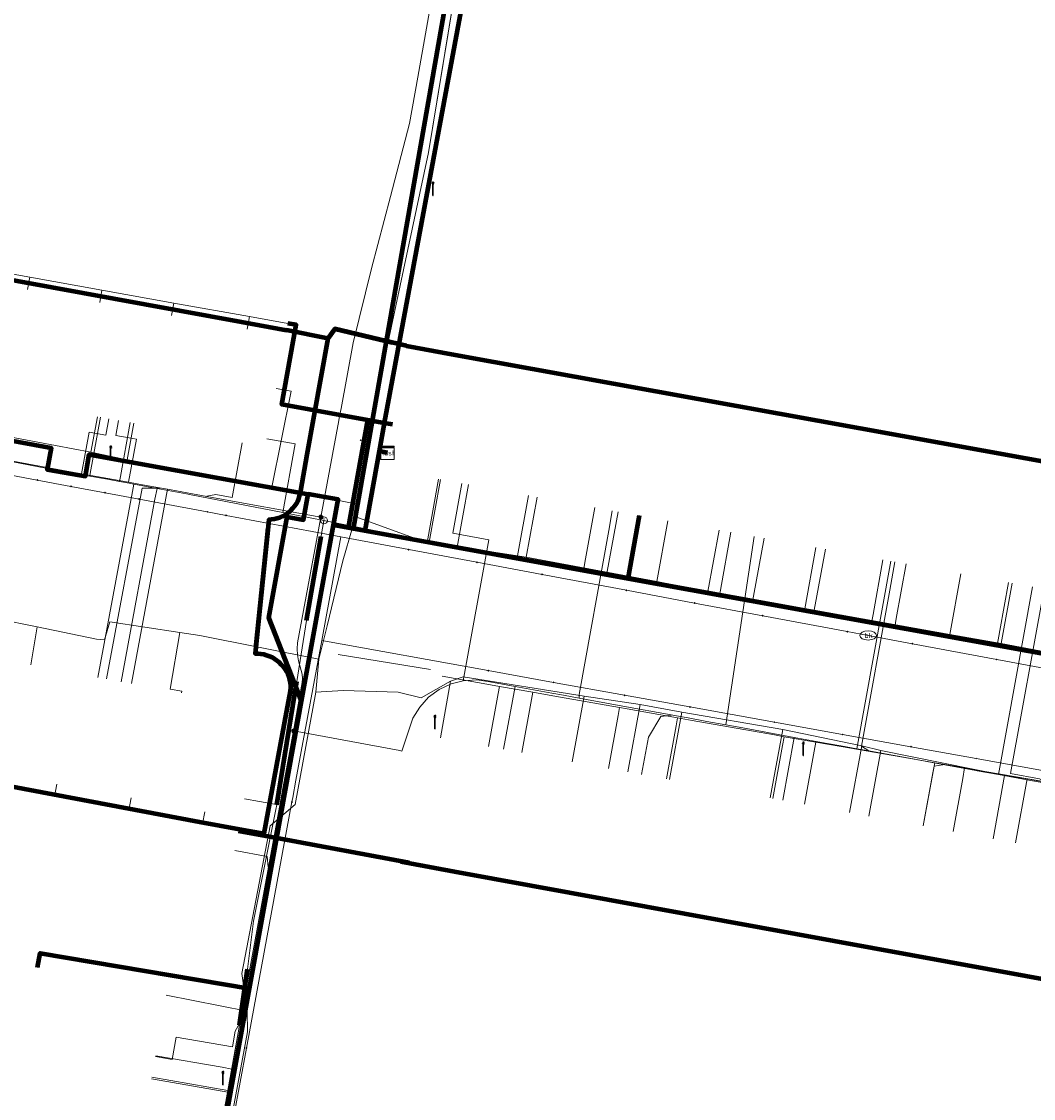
# Model space of a CAD drawing. Extents: x 152558 to 154479, y 462974 to 463683.
# Tile 196 of 256: x 153664 to 153724, y 463140 to 463203. Entities that reach past the tile are written whole.
import ezdxf
from ezdxf.enums import TextEntityAlignment as Align
from ezdxf.lldxf.tags import DXFTag

# ---------------------------------------------------------------- set-up
doc = ezdxf.new("R2010")
doc.units = 0
doc.header["$LTSCALE"] = 0.2
doc.layers.get('0').update_dxf_attribs({"linetype": 'CONTINUOUS'})
for name, color, linetype, lineweight in [('B-RO-KL-DATA_COAXIAAL_17_ZIGGO BV-G', 90, 'KL-DATA-N', 18), ('B-RO-KL-DATA_COAXIAAL_7_ZIGGO BV-G', 90, 'KL-DATA-N', 18), ('B-RO-KL-DATA_HULPSTUK_KPN BV-S', 90, 'CONTINUOUS', 25), ('B-RO-KL-DATA_HULPSTUK_REGGEFIBER OPERATOR BV-S', 90, 'CONTINUOUS', 25), ('B-RO-KL-DATA_HULPSTUK_ZIGGO BV-S', 90, 'CONTINUOUS', 25), ('B-RO-KL-DATA_KABELBED_KPN BV-G', 90, 'CONTINUOUS', 100), ('B-RO-KL-DATA_KABELBED_ZIGGO BV-G', 90, 'CONTINUOUS', 100), ('B-RO-KL-DATA_MANTELBUIS_PVC_KPN BV-G', 90, 'CONTINUOUS', 100), ('B-RO-KL-DATA_REGGEFIBER OPERATOR BV-G', 90, 'KL-DATA-N', 18), ('B-RO-KL-ET_LS_400 V_STEDIN NETBEHEER BV-G', 190, 'KL-LS-N', 18), ('B-RO-KL-ET_LS_GEMEENTE AMERSFOORT-S', 190, 'CONTINUOUS', 25), ('B-RO-KL-ET_LS_HULPSTUK_STEDIN NETBEHEER BV-S', 190, 'CONTINUOUS', 25), ('B-RO-KL-GAS_LD_32_0.1 BAR_STEDIN NETBEHEER BV-G', 50, 'KL-GAS-LD-N', 18), ('B-RO-KL-GAS_LD_ASBESTCEMENT_124_0.1 BAR_STEDIN NETBEHEER BV-G', 50, 'KL-GAS-LD-N', 18), ('B-RO-KL-GAS_LD_HULPSTUK_STEDIN NETBEHEER BV-S', 50, 'CONTINUOUS', 25), ('B-RO-KL-GAS_LD_KOPER_22_0.1 BAR_STEDIN NETBEHEER BV-G', 50, 'KL-GAS-LD-N', 18), ('B-RO-KL-GAS_LD_MANTELBUIS_ASBESTCEMENT_124_STEDIN NETBEHEER BV-G', 50, 'CONTINUOUS', 100), ('B-RO-KL-GAS_LD_PE_32_0.1 BAR_STEDIN NETBEHEER BV-G', 50, 'KL-GAS-LD-N', 18), ('B-RO-KL-GAS_LD_PVC_63_0.1 BAR_STEDIN NETBEHEER BV-G', 50, 'KL-GAS-LD-N', 18), ('B-RO-KL-WATER_100_VITENS-G', 170, 'KL-WATER-N', 18), ('B-RO-KL-WATER_HULPSTUK_VITENS-S', 170, 'CONTINUOUS', 25), ('B-RO-KL-WATER_VITENS-S', 170, 'CONTINUOUS', 25)]:
    doc.layers.add(name, color=color, linetype=linetype, lineweight=lineweight)
doc.styles.add('NLCS-ISO', font='NLCS-ISO.ttf')
tags = doc.linetypes.add('KL-DATA-N', pattern='A,4,-1,[101,NLCS.SHX,S=0.5,R=0,X=0,Y=0],-1,4,-1,["D",Standard,S=1,R=0,X=-0.25,Y=-0.5],-1.5', length=12.5).pattern_tags.tags
tags[18] = DXFTag(74, 10)
tags = doc.linetypes.add('KL-GAS-LD-N', pattern='A,4,-1,[69,NLCS.SHX,S=0.5,R=0,X=0,Y=0],-1,4,-1,["L",Standard,S=1,R=0,X=0.25,Y=-0.5],-2', length=13).pattern_tags.tags
tags[18] = DXFTag(74, 10)
tags = doc.linetypes.add('KL-LS-N', pattern='A,4,-1,[103,NLCS.SHX,S=0.75,R=0,X=0,Y=0],-1,4,-1,["L",Standard,S=1,R=0,X=0,Y=-0.5],-2', length=13).pattern_tags.tags
tags[18] = DXFTag(74, 10)
doc.linetypes.add('KL-WATER-N', pattern='A,7,-0.5,[168,NLCS.SHX,S=0.75,R=0,X=0.75,Y=0],-2', length=9.5)

# ---------------------------------------------------------------- blocks, each defined once
blk = doc.blocks.new('SKL-WTB_HULP_T STUK-SO')
at = {"color": 0, "linetype": 'ByBlock', "lineweight": 18}
blk.add_circle((0, 0), 1, dxfattribs=at)
at = {"color": 0, "linetype": 'ByBlock', "lineweight": -2, "style": 'NLCS-ISO'}
blk.add_text('T', height=1, dxfattribs=at).set_placement((0, 0), align=Align.MIDDLE_CENTER)
at = {"color": 0, "linetype": 'ByBlock', "lineweight": 18, "style": 'NLCS-ISO', "flags": 1}
for tag, p in [('TYPE', (1.5, 0)), ('OMSCHRIJVING', (1.5, -3)), ('LABEL', (1.5, -1.5))]:
    blk.add_attdef(tag, p, '', height=1, dxfattribs=at)
blk = doc.blocks.new('SKL-WTB_HULP_MOF-SO')
at = {"linetype": 'ByBlock', "lineweight": 18}
h = blk.add_hatch(color=0, dxfattribs=at)
h.dxf.hatch_style = 1
h.paths.add_polyline_path([(-0.5625, 0, 1), (0.5625, 0, 1)])
at = {"color": 0, "linetype": 'ByBlock', "lineweight": 18}
blk.add_circle((0, 0), 0.5625, dxfattribs=at)
at = {"color": 0, "linetype": 'ByBlock', "lineweight": 18, "style": 'NLCS-ISO', "flags": 1}
for tag, p in [('TYPE', (1.5, 0)), ('OMSCHRIJVING', (1.5, -3)), ('LABEL', (1.5, -1.5))]:
    blk.add_attdef(tag, p, '', height=1, dxfattribs=at)
blk = doc.blocks.new('SKL-WTB_HULP_KAST-SO')
at = {"color": 0, "linetype": 'ByBlock', "lineweight": 18}
for points in [[(-2, 2), (2, 2), (2, 1.68), (-2, 1.68)], [(-2, 1.52), (2, 1.52), (2, -2), (-2, -2)]]:
    blk.add_lwpolyline(points, close=True, dxfattribs=at)
at = {"color": 0, "linetype": 'ByBlock', "lineweight": 18, "style": 'NLCS-ISO'}
blk.add_text('kast', height=1.5, dxfattribs=at).set_placement((0, 0), align=Align.MIDDLE_CENTER)
at = {"color": 0, "linetype": 'ByBlock', "lineweight": 18, "style": 'NLCS-ISO', "flags": 1}
for tag, p in [('TYPE', (2.5, 0)), ('OMSCHRIJVING', (2.5, -3)), ('LABEL', (2.5, -1.5))]:
    blk.add_attdef(tag, p, '', height=1, dxfattribs=at)
blk = doc.blocks.new('SKL-WTB_HULP_OVERIG-SO')
at = {"color": 0, "linetype": 'ByBlock', "lineweight": 18}
for points in [[(-0.14, 0.14), (0.14, -0.14)], [(0.14, 0.14), (-0.14, -0.14)]]:
    blk.add_lwpolyline(points, dxfattribs=at)
at = {"color": 0, "linetype": 'ByBlock', "lineweight": 18, "style": 'NLCS-ISO', "flags": 1}
for tag, p in [('TYPE', (1.5, 0)), ('OMSCHRIJVING', (1.5, -3)), ('LABEL', (1.5, -1.5))]:
    blk.add_attdef(tag, p, '', height=1, dxfattribs=at)
blk = doc.blocks.new('SKL-WATER_BRANDKRAAN_BRANDPUT-SO')
at = {"color": 0, "linetype": 'ByBlock', "lineweight": 18}
blk.add_ellipse((0, 0), major_axis=(2.5, 0), ratio=0.54, dxfattribs=at)
at = {"color": 0, "linetype": 'ByBlock', "lineweight": 18, "style": 'NLCS-ISO'}
blk.add_text('bk', height=1.5, dxfattribs=at).set_placement((0.16, 0), align=Align.MIDDLE_CENTER)
blk = doc.blocks.new('SKL-ET_LS_MAST-SO')
for p, q in [((-0.05, 2.07), (0.05, 2.07)), ((-0.05, -2), (0.05, -2))]:
    blk.add_line(p, q)
for points in [[(-0.18, 1.76), (-0.22, 1.76), (-0.22, 1.84), (-0.18, 1.84), (-0.18, 1.79)], [(-0.18, 1.49), (-0.22, 1.49), (-0.22, 1.57), (-0.18, 1.57), (-0.18, 1.52)], [(-0.18, 1.79), (-0.05, 1.79)], [(-0.18, 1.76), (-0.05, 1.76)], [(-0.18, 1.52), (-0.05, 1.52)], [(-0.18, 1.49), (-0.05, 1.49)], [(-0.05, -2), (-0.05, 2.07)], [(0.05, -2), (0.05, 2.07)], [(0.18, 1.92), (0.05, 1.92)], [(0.18, 1.89), (0.05, 1.89)], [(0.18, 1.66), (0.05, 1.66)], [(0.18, 1.63), (0.05, 1.63)], [(0.18, 1.39), (0.05, 1.39)], [(0.18, 1.36), (0.05, 1.36)], [(0.18, 1.89), (0.22, 1.89), (0.22, 1.97), (0.18, 1.97), (0.18, 1.92)], [(0.18, 1.63), (0.22, 1.63), (0.22, 1.71), (0.18, 1.71), (0.18, 1.66)], [(0.18, 1.36), (0.22, 1.36), (0.22, 1.44), (0.18, 1.44), (0.18, 1.39)]]:
    blk.add_lwpolyline(points)

msp = doc.modelspace()

# ---------------------------------------------------------------- linework, layer by layer
at = {"layer": 'B-RO-KL-DATA_COAXIAAL_17_ZIGGO BV-G', "flags": 128}
for points in [[(153692.318, 463217.369), (153691.727, 463217.476), (153690.75, 463211.32), (153690.215, 463207.946), (153690.066, 463205.464), (153689.459, 463202.24), (153689.218, 463200.962), (153686.573, 463186.924), (153685.259, 463179.619), (153685.254, 463179.59), (153684.954, 463177.922), (153684.901, 463177.627), (153684.103, 463173.195), (153692.653, 463171.646), (153696.526, 463170.944), (153699.735, 463170.363), (153700.75, 463170.179), (153702.799, 463169.808), (153704.623, 463169.477), (153709.64, 463168.568), (153713.687, 463167.835), (153717.736, 463167.101), (153721.608, 463166.4), (153726.624, 463165.492), (153730.498, 463164.79), (153745.356, 463162.098), (153746.753, 463161.845), (153747.559, 463161.699), (153751.259, 463161.029), (153755.916, 463163.735), (153766.515, 463161.823), (153766.967, 463161.741), (153766.896, 463161.348)], [(153692.318, 463217.369), (153691.727, 463217.476), (153690.75, 463211.32), (153690.215, 463207.946), (153690.066, 463205.464), (153689.459, 463202.24), (153689.218, 463200.962), (153686.573, 463186.924), (153685.259, 463179.619), (153685.254, 463179.59), (153684.954, 463177.922), (153685.445, 463177.829)], [(153685.445, 463177.829), (153684.954, 463177.922), (153684.901, 463177.627), (153684.103, 463173.195), (153683.114, 463173.374), (153682.239, 463173.532), (153680.347, 463163.09), (153678.878, 463154.983), (153677.257, 463146.038), (153677.085, 463145.091), (153676.636, 463142.615), (153675.902, 463138.567), (153675.024, 463133.726), (153674.322, 463129.853), (153673.588, 463125.805), (153672.678, 463120.788), (153671.975, 463116.916), (153671.155, 463112.396), (153670.878, 463110.877), (153674.717, 463110.186), (153675.208, 463110.098)]]:
    msp.add_lwpolyline(points, dxfattribs=at)
at = {"layer": 'B-RO-KL-DATA_COAXIAAL_7_ZIGGO BV-G', "flags": 128}
for points in [[(153766.896, 463161.348), (153766.967, 463161.741), (153766.515, 463161.823), (153755.916, 463163.735), (153751.259, 463161.029), (153747.559, 463161.699), (153746.753, 463161.845), (153745.356, 463162.098), (153730.498, 463164.79), (153726.624, 463165.492), (153721.608, 463166.4), (153717.736, 463167.101), (153713.687, 463167.835), (153709.64, 463168.568), (153704.623, 463169.477), (153702.799, 463169.808), (153700.75, 463170.179), (153699.735, 463170.363), (153696.526, 463170.944), (153692.653, 463171.646), (153684.103, 463173.195), (153684.901, 463177.627), (153684.954, 463177.922), (153685.254, 463179.59), (153685.259, 463179.619), (153686.573, 463186.924), (153689.218, 463200.962), (153689.459, 463202.24), (153690.066, 463205.464), (153690.215, 463207.946), (153690.75, 463211.32), (153691.727, 463217.476), (153692.485, 463222.255), (153692.831, 463224.434), (153695.11, 463235.294), (153700.908, 463234.282), (153705.924, 463233.407), (153710.951, 463232.53), (153713.591, 463232.069), (153714.091, 463231.982), (153720.424, 463230.877), (153725.635, 463229.968), (153731.122, 463229.01), (153732.516, 463228.767), (153739.149, 463227.61), (153746.116, 463226.367), (153747.605, 463226.099), (153750.514, 463225.576), (153754.014, 463224.947), (153755.903, 463224.578), (153765.5, 463222.701), (153765.672, 463222.667), (153765.809, 463222.604), (153766.494, 463222.252), (153767.099, 463221.775), (153767.513, 463221.297), (153767.536, 463221.311), (153767.986, 463220.525), (153768.235, 463219.796), (153768.341, 463219.033), (153767.862, 463216.136), (153775.922, 463214.646), (153774.445, 463206.546), (153773.115, 463199.252), (153772.362, 463195.12), (153771.945, 463192.834), (153771.157, 463188.513), (153771.523, 463187.323), (153774.11, 463178.899)], [(153639.109, 463203.263), (153638.119, 463203.406), (153636.687, 463193.478), (153636.47, 463191.973), (153636.565, 463182.057), (153650.024, 463180.224), (153654.734, 463179.37), (153657.192, 463178.312), (153658.891, 463179.329), (153665.487, 463178.134), (153665.255, 463176.851), (153667.516, 463176.442), (153667.748, 463177.725), (153674.348, 463176.531), (153675.161, 463176.384), (153676.868, 463176.075), (153680.743, 463175.374), (153682.515, 463175.053), (153682.239, 463173.532), (153683.114, 463173.374), (153684.103, 463173.195), (153684.901, 463177.627), (153684.954, 463177.922), (153685.445, 463177.829)], [(153685.445, 463177.829), (153684.954, 463177.922), (153685.254, 463179.59), (153684.968, 463179.642), (153684.265, 463179.771), (153679.171, 463180.706), (153680.024, 463185.419), (153679.527, 463185.509), (153677.251, 463185.917), (153672.766, 463186.721), (153668.497, 463187.486), (153664.211, 463188.255), (153659.835, 463189.04), (153659.703, 463188.302)], [(153685.445, 463177.829), (153684.954, 463177.922), (153685.254, 463179.59), (153684.968, 463179.642), (153684.265, 463179.771), (153679.171, 463180.706), (153680.024, 463185.419), (153679.527, 463185.509), (153677.251, 463185.917), (153672.766, 463186.721), (153668.497, 463187.486), (153664.211, 463188.255), (153664.079, 463187.517)], [(153685.445, 463177.829), (153684.954, 463177.922), (153685.254, 463179.59), (153684.968, 463179.642), (153684.265, 463179.771), (153679.171, 463180.706), (153680.024, 463185.419), (153679.527, 463185.509), (153677.251, 463185.917), (153672.766, 463186.721), (153668.497, 463187.486), (153668.365, 463186.748)], [(153685.445, 463177.829), (153684.954, 463177.922), (153685.254, 463179.59), (153684.968, 463179.642), (153684.265, 463179.771), (153679.171, 463180.706), (153680.024, 463185.419), (153679.527, 463185.509), (153677.251, 463185.917), (153672.766, 463186.721), (153672.634, 463185.983)], [(153685.445, 463177.829), (153684.954, 463177.922), (153685.254, 463179.59), (153684.968, 463179.642), (153684.265, 463179.771), (153679.171, 463180.706), (153680.024, 463185.419), (153679.527, 463185.509), (153677.251, 463185.917), (153677.119, 463185.179)], [(153685.445, 463177.829), (153684.954, 463177.922), (153685.254, 463179.59), (153685.259, 463179.619), (153685.75, 463179.526)], [(153685.445, 463177.829), (153684.954, 463177.922), (153685.254, 463179.59), (153685.259, 463179.619), (153685.75, 463179.526)], [(153685.445, 463177.829), (153684.954, 463177.922), (153685.254, 463179.59), (153685.259, 463179.619), (153685.75, 463179.526)], [(153685.445, 463177.829), (153684.954, 463177.922), (153685.254, 463179.59), (153685.259, 463179.619), (153685.75, 463179.526)], [(153685.445, 463177.829), (153684.954, 463177.922), (153685.254, 463179.59), (153685.259, 463179.619), (153685.75, 463179.526)], [(153685.445, 463177.829), (153684.954, 463177.922), (153685.254, 463179.59), (153685.259, 463179.619), (153685.75, 463179.526)], [(153685.445, 463177.829), (153684.954, 463177.922), (153685.254, 463179.59), (153685.259, 463179.619), (153685.75, 463179.526)], [(153685.445, 463177.829), (153684.954, 463177.922), (153685.254, 463179.59), (153685.259, 463179.619), (153685.75, 463179.526)], [(153685.445, 463177.829), (153684.954, 463177.922), (153684.901, 463177.627), (153684.103, 463173.195), (153683.114, 463173.374), (153682.239, 463173.532), (153680.347, 463163.09), (153678.878, 463154.983), (153676.605, 463155.407), (153674.466, 463155.805), (153670.092, 463156.62), (153665.682, 463157.442), (153661.346, 463158.25), (153657.006, 463159.058), (153657.143, 463159.794)], [(153685.445, 463177.829), (153684.954, 463177.922), (153684.901, 463177.627), (153684.103, 463173.195), (153683.114, 463173.374), (153682.239, 463173.532), (153680.347, 463163.09), (153678.878, 463154.983), (153676.605, 463155.407), (153674.466, 463155.805), (153670.092, 463156.62), (153665.682, 463157.442), (153661.346, 463158.25), (153661.483, 463158.983)], [(153664.684, 463147.283), (153664.834, 463148.139), (153669.043, 463147.427), (153673.096, 463146.742), (153677.257, 463146.038), (153678.878, 463154.983), (153680.347, 463163.09), (153682.239, 463173.532), (153683.114, 463173.374), (153684.103, 463173.195), (153684.901, 463177.627), (153684.954, 463177.922), (153685.445, 463177.829)], [(153664.684, 463147.283), (153664.834, 463148.139), (153669.043, 463147.427), (153673.096, 463146.742), (153677.257, 463146.038), (153678.878, 463154.983), (153680.347, 463163.09), (153682.239, 463173.532), (153683.114, 463173.374), (153684.103, 463173.195), (153684.901, 463177.627), (153684.954, 463177.922), (153685.445, 463177.829)], [(153664.684, 463147.283), (153664.834, 463148.139), (153669.043, 463147.427), (153673.096, 463146.742), (153677.257, 463146.038), (153678.878, 463154.983), (153680.347, 463163.09), (153682.239, 463173.532), (153683.114, 463173.374), (153684.103, 463173.195), (153684.901, 463177.627), (153684.954, 463177.922), (153685.445, 463177.829)], [(153664.684, 463147.283), (153664.834, 463148.139), (153669.043, 463147.427), (153673.096, 463146.742), (153677.257, 463146.038), (153678.878, 463154.983), (153680.347, 463163.09), (153682.239, 463173.532), (153683.114, 463173.374), (153684.103, 463173.195), (153684.901, 463177.627), (153684.954, 463177.922), (153685.445, 463177.829)], [(153664.684, 463147.283), (153664.834, 463148.139), (153669.043, 463147.427), (153673.096, 463146.742), (153677.257, 463146.038), (153678.878, 463154.983), (153680.347, 463163.09), (153682.239, 463173.532), (153683.114, 463173.374), (153684.103, 463173.195), (153684.901, 463177.627), (153684.954, 463177.922), (153685.445, 463177.829)], [(153685.445, 463177.829), (153684.954, 463177.922), (153684.901, 463177.627), (153684.103, 463173.195), (153683.114, 463173.374), (153682.239, 463173.532), (153680.347, 463163.09), (153678.878, 463154.983), (153676.605, 463155.407), (153674.466, 463155.805), (153670.092, 463156.62), (153665.682, 463157.442), (153665.818, 463158.173)], [(153685.445, 463177.829), (153684.954, 463177.922), (153684.901, 463177.627), (153684.103, 463173.195), (153683.114, 463173.374), (153682.239, 463173.532), (153680.347, 463163.09), (153678.878, 463154.983), (153676.605, 463155.407), (153674.466, 463155.805), (153670.092, 463156.62), (153670.228, 463157.349)], [(153685.445, 463177.829), (153684.954, 463177.922), (153684.901, 463177.627), (153684.103, 463173.195), (153683.114, 463173.374), (153682.239, 463173.532), (153680.347, 463163.09), (153678.878, 463154.983), (153676.605, 463155.407), (153674.466, 463155.805), (153674.602, 463156.531)], [(153685.445, 463177.829), (153684.954, 463177.922), (153684.901, 463177.627), (153684.103, 463173.195), (153683.114, 463173.374), (153682.239, 463173.532), (153680.347, 463163.09), (153678.878, 463154.983), (153686.741, 463153.517)], [(153686.741, 463153.517), (153678.878, 463154.983), (153680.347, 463163.09), (153682.239, 463173.532), (153683.114, 463173.374), (153684.103, 463173.195), (153684.901, 463177.627), (153684.954, 463177.922), (153685.445, 463177.829)], [(153685.445, 463177.829), (153684.954, 463177.922), (153684.901, 463177.627), (153684.103, 463173.195), (153683.114, 463173.374), (153682.239, 463173.532), (153680.347, 463163.09), (153678.878, 463154.983), (153686.741, 463153.517)], [(153685.445, 463177.829), (153684.954, 463177.922), (153684.901, 463177.627), (153684.103, 463173.195), (153683.114, 463173.374), (153682.239, 463173.532), (153680.347, 463163.09), (153678.878, 463154.983), (153686.741, 463153.517)], [(153685.445, 463177.829), (153684.954, 463177.922), (153684.901, 463177.627), (153684.103, 463173.195), (153683.114, 463173.374), (153682.239, 463173.532), (153680.347, 463163.09), (153678.878, 463154.983), (153686.741, 463153.517)], [(153686.741, 463153.517), (153678.878, 463154.983), (153680.347, 463163.09), (153682.239, 463173.532), (153683.114, 463173.374), (153684.103, 463173.195), (153684.901, 463177.627), (153684.954, 463177.922), (153685.445, 463177.829)], [(153686.741, 463153.517), (153678.878, 463154.983), (153680.347, 463163.09), (153682.239, 463173.532), (153683.114, 463173.374), (153684.103, 463173.195), (153684.901, 463177.627), (153684.954, 463177.922), (153685.445, 463177.829)], [(153686.741, 463153.517), (153678.878, 463154.983), (153680.347, 463163.09), (153682.239, 463173.532), (153683.114, 463173.374), (153684.103, 463173.195), (153684.901, 463177.627), (153684.954, 463177.922), (153685.445, 463177.829)], [(153686.741, 463153.517), (153678.878, 463154.983), (153680.347, 463163.09), (153682.239, 463173.532), (153683.114, 463173.374), (153684.103, 463173.195), (153684.901, 463177.627), (153684.954, 463177.922), (153685.445, 463177.829)], [(153685.445, 463177.829), (153684.954, 463177.922), (153684.901, 463177.627), (153684.103, 463173.195), (153683.114, 463173.374), (153682.239, 463173.532), (153680.347, 463163.09), (153678.878, 463154.983), (153686.741, 463153.517)], [(153685.445, 463177.829), (153684.954, 463177.922), (153684.901, 463177.627), (153684.103, 463173.195), (153692.653, 463171.646), (153696.526, 463170.944), (153699.735, 463170.363), (153700.412, 463174.102)]]:
    msp.add_lwpolyline(points, dxfattribs=at)
at = {"layer": 'B-RO-KL-DATA_KABELBED_KPN BV-G', "flags": 128}
for points in [[(153742.598, 463162.595), (153735.334, 463163.924), (153683.431, 463173.315), (153685.384, 463184.463), (153690.504, 463213.683), (153694.141, 463235.581)], [(153659.776, 463188.709), (153676.779, 463185.599), (153679.458, 463185.103)], [(153686.585, 463184.176), (153685.384, 463184.463), (153682.317, 463185.195), (153681.907, 463184.62)], [(153682.313, 463185.19), (153685.717, 463184.379)], [(153681.907, 463184.62), (153680.662, 463177.722), (153680.275, 463175.573), (153680.251, 463175.412), (153680.212, 463175.253), (153680.161, 463175.098), (153680.097, 463174.948), (153680.02, 463174.804), (153679.931, 463174.667), (153679.83, 463174.538), (153679.719, 463174.418), (153679.599, 463174.308), (153679.469, 463174.209), (153679.331, 463174.121), (153679.187, 463174.045), (153679.036, 463173.982), (153678.881, 463173.932), (153678.722, 463173.895), (153678.56, 463173.872), (153678.397, 463173.863), (153677.589, 463165.919), (153677.763, 463165.918), (153677.935, 463165.903), (153678.106, 463165.873), (153678.274, 463165.828), (153678.437, 463165.769), (153678.595, 463165.696), (153678.745, 463165.61), (153678.888, 463165.511), (153679.022, 463165.401), (153679.146, 463165.279), (153679.259, 463165.148), (153679.36, 463165.007), (153679.449, 463164.858), (153679.524, 463164.701), (153679.586, 463164.539), (153679.634, 463164.372), (153679.668, 463164.202), (153679.686, 463164.03), (153679.69, 463163.856), (153679.679, 463163.683), (153679.441, 463162.422), (153678.099, 463155.234)], [(153681.907, 463184.62), (153679.458, 463185.103)], [(153686.585, 463184.176), (153689.247, 463183.695), (153745.07, 463173.582), (153746.766, 463173.277)], [(153678.347, 463173.366), (153677.64, 463166.417)], [(153656.864, 463159.216), (153674.285, 463155.941), (153676.655, 463155.501)], [(153676.655, 463155.501), (153678.099, 463155.234)], [(153686.234, 463153.574), (153686.78, 463153.474)], [(153686.78, 463153.474), (153689.43, 463152.99), (153727.879, 463145.963), (153729.664, 463145.633)]]:
    msp.add_lwpolyline(points, dxfattribs=at)
at = {"layer": 'B-RO-KL-DATA_KABELBED_ZIGGO BV-G', "flags": 128}
for points in [[(153690.75, 463211.32), (153690.215, 463207.946), (153690.066, 463205.464), (153685.259, 463179.619)], [(153639.109, 463203.263), (153638.119, 463203.406), (153636.47, 463191.973), (153636.565, 463182.057), (153650.024, 463180.224), (153654.734, 463179.37), (153657.192, 463178.312), (153658.891, 463179.329), (153665.487, 463178.134), (153665.255, 463176.851), (153667.516, 463176.442), (153667.748, 463177.725), (153680.743, 463175.374)], [(153684.265, 463179.771), (153679.171, 463180.706), (153680.024, 463185.419), (153679.527, 463185.509)], [(153684.265, 463179.771), (153683.114, 463173.374)], [(153685.254, 463179.59), (153684.265, 463179.771)], [(153685.254, 463179.59), (153684.954, 463177.922)], [(153685.259, 463179.619), (153685.254, 463179.59)], [(153685.259, 463179.619), (153685.75, 463179.526)], [(153684.954, 463177.922), (153684.103, 463173.195)], [(153685.445, 463177.829), (153684.954, 463177.922)], [(153680.347, 463163.09), (153678.396, 463168.031), (153679.484, 463174.032), (153680.468, 463173.853), (153680.743, 463175.374)], [(153682.239, 463173.532), (153682.515, 463175.053), (153680.743, 463175.374)], [(153699.735, 463170.363), (153700.412, 463174.102)], [(153680.347, 463163.09), (153682.239, 463173.532)], [(153683.114, 463173.374), (153682.239, 463173.532)], [(153684.103, 463173.195), (153683.114, 463173.374)], [(153699.735, 463170.363), (153684.103, 463173.195)], [(153745.356, 463162.098), (153699.735, 463170.363)], [(153678.878, 463154.983), (153680.347, 463163.09)], [(153676.605, 463155.407), (153678.878, 463154.983)], [(153677.257, 463146.038), (153678.878, 463154.983)], [(153678.878, 463154.983), (153686.741, 463153.517)], [(153664.684, 463147.283), (153664.834, 463148.139), (153677.257, 463146.038)], [(153671.155, 463112.396), (153677.257, 463146.038)]]:
    msp.add_lwpolyline(points, dxfattribs=at)
at = {"layer": 'B-RO-KL-DATA_MANTELBUIS_PVC_KPN BV-G', "flags": 128}
for points in [[(153682.313, 463185.19), (153685.717, 463184.379)], [(153678.347, 463173.366), (153677.64, 463166.417)]]:
    msp.add_lwpolyline(points, dxfattribs=at)
at = {"layer": 'B-RO-KL-DATA_REGGEFIBER OPERATOR BV-G', "flags": 128}
for points in [[(153684.711, 463180.797), (153687.883, 463195.658), (153692.759, 463225.379), (153692.925, 463226.52), (153694.22, 463235.475)], [(153684.306, 463178.502), (153684.711, 463180.797), (153687.883, 463195.658), (153691.097, 463215.244)], [(153678.834, 463181.654), (153679.726, 463181.492), (153678.586, 463175.797)], [(153684.306, 463178.502), (153684.711, 463180.797)], [(153667.847, 463177.867), (153668.23, 463179.976)], [(153669.995, 463177.421), (153670.387, 463179.585)], [(153661.523, 463179.063), (153667.847, 463177.867)], [(153674.986, 463113.228), (153671.751, 463113.744), (153672.637, 463118.385), (153672.93, 463119.917), (153673.652, 463123.697), (153674.262, 463127.228), (153674.836, 463130.454), (153675.673, 463135.53), (153676.06, 463137.605), (153677.135, 463143.468), (153677.116, 463144.695), (153676.808, 463146.936), (153678.475, 463155.691), (153679.976, 463156.969), (153681.2, 463163.618), (153681.364, 463165.586), (153681.875, 463167.571), (153682.804, 463171.421), (153683.376, 463173.401), (153683.505, 463174.049), (153683.642, 463174.733), (153683.652, 463174.787), (153684.306, 463178.502)], [(153683.652, 463174.787), (153684.306, 463178.502)], [(153683.86, 463178.581), (153684.306, 463178.502)], [(153683.86, 463178.581), (153684.306, 463178.502)], [(153667.847, 463177.867), (153669.995, 463177.421)], [(153669.995, 463177.421), (153678.58, 463175.769), (153678.586, 463175.797)], [(153687.915, 463172.533), (153688.587, 463176.244)], [(153678.586, 463175.797), (153683.652, 463174.787)], [(153693.166, 463171.711), (153693.816, 463175.296)], [(153693.677, 463171.649), (153694.321, 463175.205)], [(153683.505, 463174.049), (153683.642, 463174.733), (153683.652, 463174.787)], [(153674.304, 463166.998), (153681.364, 463165.586), (153681.875, 463167.571), (153682.804, 463171.421), (153683.376, 463173.401), (153683.505, 463174.049)], [(153683.505, 463174.049), (153687.485, 463172.601), (153687.915, 463172.533)], [(153701.439, 463170.201), (153702.091, 463173.797)], [(153704.466, 463169.6), (153705.127, 463173.248)], [(153687.915, 463172.533), (153693.166, 463171.711)], [(153710.21, 463168.582), (153710.867, 463172.208)], [(153710.779, 463168.492), (153711.434, 463172.105)], [(153693.166, 463171.711), (153693.677, 463171.649)], [(153693.677, 463171.649), (153701.439, 463170.201)], [(153718.822, 463167.054), (153719.474, 463170.648)], [(153701.439, 463170.201), (153704.466, 463169.6)], [(153721.87, 463166.515), (153722.519, 463170.097)], [(153704.466, 463169.6), (153710.21, 463168.582)], [(153710.21, 463168.582), (153710.779, 463168.492)], [(153662.28, 463167.984), (153664.657, 463167.497)], [(153710.779, 463168.492), (153718.822, 463167.054)], [(153664.28, 463165.25), (153664.657, 463167.497)], [(153664.657, 463167.497), (153668.18, 463166.775)], [(153668.18, 463166.775), (153668.646, 463166.738), (153668.96, 463167.805), (153673.116, 463167.162)], [(153673.221, 463163.582), (153673.238, 463163.681), (153672.55, 463163.809), (153673.116, 463167.162)], [(153673.116, 463167.162), (153674.304, 463166.998)], [(153718.822, 463167.054), (153721.87, 463166.515)], [(153721.87, 463166.515), (153727.186, 463165.511)], [(153677.116, 463144.695), (153676.808, 463146.936), (153678.475, 463155.691), (153679.976, 463156.969), (153681.2, 463163.618), (153682.811, 463163.732), (153686.087, 463163.621), (153687.442, 463163.283), (153689.196, 463164.289)], [(153688.589, 463160.927), (153689.196, 463164.289)], [(153689.196, 463164.289), (153689.932, 463164.53), (153697.124, 463163.39)], [(153696.413, 463159.497), (153697.124, 463163.39)], [(153697.124, 463163.39), (153700.448, 463162.893)], [(153699.716, 463158.893), (153700.448, 463162.893)], [(153700.448, 463162.893), (153702.909, 463162.448)], [(153702.177, 463158.443), (153702.909, 463162.448)], [(153702.909, 463162.448), (153708.903, 463161.403)], [(153708.163, 463157.349), (153708.903, 463161.403)], [(153708.903, 463161.403), (153713.592, 463160.436)], [(153712.87, 463156.489), (153713.592, 463160.436)], [(153713.592, 463160.436), (153714.727, 463160.16)], [(153714.018, 463156.279), (153714.727, 463160.16)], [(153714.727, 463160.16), (153722.074, 463158.675)], [(153721.391, 463154.932), (153722.074, 463158.675)], [(153722.074, 463158.675), (153723.415, 463158.478)], [(153722.723, 463154.689), (153723.415, 463158.478)], [(153730.584, 463153.252), (153731.272, 463157.02), (153723.415, 463158.478)], [(153672.318, 463145.654), (153677.116, 463144.695)], [(153677.116, 463144.695), (153677.135, 463143.468), (153676.06, 463137.605)]]:
    msp.add_lwpolyline(points, dxfattribs=at)
at = {"layer": 'B-RO-KL-ET_LS_400 V_STEDIN NETBEHEER BV-G', "flags": 128}
for points in [[(153681.497, 463174.02), (153682.562, 463179.753), (153682.608, 463179.999), (153682.695, 463180.471), (153683.419, 463184.368), (153684.495, 463188.769), (153685.633, 463193.037), (153686.75, 463197.371), (153687.238, 463200.129), (153691.294, 463223.07), (153691.314, 463223.183), (153692.12, 463227.74), (153692.128, 463227.784), (153693.492, 463235.497)], [(153668.9, 463179.854), (153668.722, 463178.87), (153667.738, 463179.049), (153667.293, 463176.59)], [(153669.49, 463179.747), (153669.33, 463178.862), (153670.117, 463178.719)], [(153657.899, 463178.289), (153657.965, 463178.277), (153658.489, 463178.182), (153659.668, 463177.969), (153660.457, 463177.826), (153660.674, 463177.787), (153661.665, 463177.608), (153662.013, 463177.545), (153663.533, 463177.27), (153664.921, 463177.019), (153666.855, 463176.669), (153667.293, 463176.59), (153670.084, 463176.085), (153670.903, 463175.937), (153671.906, 463175.755), (153672.398, 463175.666), (153674.726, 463175.245), (153674.951, 463175.204), (153681.497, 463174.02)], [(153670.117, 463178.719), (153670.547, 463178.641), (153670.084, 463176.085)], [(153676.825, 463178.42), (153676.238, 463175.175), (153675.254, 463175.352), (153674.73, 463175.265), (153674.726, 463175.245)], [(153668.774, 463164.41), (153670.885, 463175.737), (153671.902, 463175.735), (153671.906, 463175.755)], [(153670.251, 463164.135), (153672.398, 463175.666)], [(153689.859, 463176.014), (153689.324, 463173.062), (153691.452, 463172.676), (153689.935, 463164.301)], [(153698.791, 463174.395), (153698.577, 463173.215)], [(153679.87, 463161.328), (153680.388, 463164.207), (153680.396, 463164.447), (153680.377, 463164.687), (153680.333, 463164.923), (153680.162, 463165.496), (153680.102, 463165.849), (153680.085, 463166.207), (153680.11, 463166.565), (153681.497, 463174.02)], [(153698.577, 463173.215), (153696.814, 463163.482), (153696.825, 463163.276)], [(153707.206, 463172.871), (153705.537, 463161.686)], [(153715.319, 463171.401), (153713.302, 463160.268)], [(153715.566, 463171.357), (153715.262, 463169.684)], [(153723.726, 463169.878), (153721.709, 463158.734)], [(153715.262, 463169.684), (153713.583, 463160.421), (153714.014, 463160.138)], [(153724.415, 463169.754), (153722.432, 463158.806), (153724.154, 463158.491), (153724.614, 463158.225), (153724.61, 463158.205)], [(153748.395, 463151.727), (153745.817, 463154.334), (153743.65, 463154.73), (153741.468, 463155.128), (153739.716, 463155.448), (153738.551, 463155.66), (153736.453, 463156.043), (153732.405, 463156.782), (153730.708, 463157.092), (153730.216, 463157.182), (153729.163, 463157.374), (153728.534, 463157.489), (153726.509, 463157.859), (153725.292, 463158.081), (153724.61, 463158.205), (153723.519, 463158.404), (153721.709, 463158.734), (153720.439, 463158.966), (153720.276, 463158.996), (153718.414, 463159.336), (153716.405, 463159.702), (153715.423, 463159.881), (153714.014, 463160.138), (153713.302, 463160.268), (153712.359, 463160.441), (153711.552, 463160.588), (153709.593, 463160.946), (153708.311, 463161.18), (153706.535, 463161.504), (153705.537, 463161.686), (153704.403, 463161.893), (153703.295, 463162.096), (153702.491, 463162.243), (153702.293, 463162.279), (153699.422, 463162.802), (153698.442, 463162.981), (153696.825, 463163.276), (153695.891, 463163.447), (153695.2, 463163.573), (153693.016, 463163.972), (153691.526, 463164.244), (153690.755, 463164.354), (153689.935, 463164.301), (153689.221, 463164.12), (153688.516, 463163.786), (153687.89, 463163.322), (153687.365, 463162.745), (153686.961, 463162.078), (153686.297, 463160.135), (153686.174, 463160.158), (153679.87, 463161.328)], [(153692.335, 463160.242), (153693.016, 463163.972)], [(153700.529, 463158.745), (153700.932, 463160.949), (153701.667, 463162.19), (153702.289, 463162.259), (153702.293, 463162.279)], [(153674.291, 463130.866), (153674.82, 463133.751), (153675.005, 463134.758), (153675.706, 463138.589), (153675.962, 463139.988), (153676.447, 463142.636), (153676.691, 463143.971), (153678.39, 463153.245), (153679.122, 463157.245), (153679.244, 463157.911), (153679.362, 463158.553), (153679.87, 463161.328)], [(153708.911, 463157.213), (153709.593, 463160.946)], [(153717.24, 463155.691), (153717.886, 463159.229), (153718.41, 463159.316), (153718.414, 463159.336)], [(153676.388, 463154.229), (153678.301, 463153.872), (153678.37, 463153.249), (153678.39, 463153.245)], [(153671.68, 463142.005), (153672.665, 463141.833), (153672.898, 463143.162), (153676.241, 463142.578), (153676.404, 463143.514), (153676.671, 463143.975), (153676.691, 463143.971)], [(153671.465, 463140.773), (153675.962, 463139.988)]]:
    msp.add_lwpolyline(points, dxfattribs=at)
at = {"layer": 'B-RO-KL-GAS_LD_32_0.1 BAR_STEDIN NETBEHEER BV-G', "flags": 128}
msp.add_lwpolyline([(153670.265, 463175.309), (153670.389, 463175.978)], dxfattribs=at)
at = {"layer": 'B-RO-KL-GAS_LD_ASBESTCEMENT_124_0.1 BAR_STEDIN NETBEHEER BV-G', "flags": 128}
msp.add_lwpolyline([(153682.511, 463165.872), (153688.006, 463164.981)], dxfattribs=at)
at = {"layer": 'B-RO-KL-GAS_LD_KOPER_22_0.1 BAR_STEDIN NETBEHEER BV-G', "flags": 128}
for points in [[(153668.408, 463179.943), (153667.803, 463176.601)], [(153670.179, 463179.623), (153669.599, 463176.427)], [(153678.292, 463178.662), (153679.965, 463178.359), (153679.228, 463174.293)], [(153688.481, 463176.263), (153687.84, 463172.721)], [(153690.252, 463175.942), (153689.58, 463172.231)], [(153668.255, 463164.506), (153670.228, 463175.112)], [(153669.632, 463164.25), (153671.648, 463175.076)], [(153697.756, 463174.583), (153697.203, 463171.531)], [(153699.133, 463174.333), (153698.492, 463170.793)], [(153705.828, 463173.12), (153705.204, 463169.68)], [(153707.796, 463172.764), (153707.172, 463169.317)], [(153714.852, 463171.486), (153714.263, 463168.237)], [(153716.229, 463171.236), (153715.641, 463167.992)], [(153722.3, 463170.137), (153721.783, 463167.279)], [(153721.783, 463167.279), (153721.623, 463166.398)], [(153691.449, 463160.404), (153692.024, 463163.549)], [(153693.417, 463160.044), (153693.992, 463163.195)], [(153698.562, 463159.104), (153699.134, 463162.236)], [(153702.005, 463158.475), (153702.582, 463161.63)], [(153708.321, 463157.321), (153708.895, 463160.466)], [(153710.19, 463156.979), (153710.766, 463160.129)], [(153717.24, 463155.691), (153717.816, 463158.84)], [(153719.011, 463155.367), (153719.585, 463158.513)], [(153676.96, 463157.291), (153678.732, 463156.972)], [(153678.732, 463156.972), (153678.872, 463156.947)], [(153671.689, 463142.054), (153675.637, 463141.364)], [(153671.448, 463140.675), (153675.185, 463140.022)]]:
    msp.add_lwpolyline(points, dxfattribs=at)
at = {"layer": 'B-RO-KL-GAS_LD_MANTELBUIS_ASBESTCEMENT_124_STEDIN NETBEHEER BV-G', "flags": 128}
for points in [[(153680.639, 463167.872), (153681.516, 463172.858)], [(153678.872, 463156.947), (153680.066, 463164.265)], [(153676.665, 463143.876), (153677.145, 463147.184)]]:
    msp.add_lwpolyline(points, dxfattribs=at)
at = {"layer": 'B-RO-KL-GAS_LD_PE_32_0.1 BAR_STEDIN NETBEHEER BV-G', "flags": 128}
for points in [[(153667.803, 463176.601), (153667.776, 463176.455)], [(153669.599, 463176.427), (153669.546, 463176.132)], [(153671.648, 463175.076), (153671.768, 463175.723)], [(153670.228, 463175.112), (153670.265, 463175.309)], [(153687.84, 463172.721), (153687.815, 463172.587)], [(153697.203, 463171.531), (153697.079, 463170.85)], [(153698.492, 463170.793), (153698.457, 463170.601)], [(153705.204, 463169.68), (153705.152, 463169.389)], [(153707.172, 463169.317), (153707.12, 463169.029)], [(153714.263, 463168.237), (153714.172, 463167.738)], [(153715.641, 463167.992), (153715.549, 463167.486)], [(153692.024, 463163.549), (153692.101, 463163.97)], [(153693.992, 463163.195), (153694.07, 463163.621)], [(153699.134, 463162.236), (153699.22, 463162.709)], [(153702.582, 463161.63), (153702.667, 463162.098)], [(153708.895, 463160.466), (153708.99, 463160.985)], [(153710.766, 463160.129), (153710.863, 463160.661)], [(153717.816, 463158.84), (153717.925, 463159.438)], [(153719.585, 463158.513), (153719.698, 463159.131)], [(153675.637, 463141.364), (153676.211, 463141.263)], [(153675.185, 463140.022), (153675.969, 463139.885)]]:
    msp.add_lwpolyline(points, dxfattribs=at)
at = {"layer": 'B-RO-KL-GAS_LD_PVC_63_0.1 BAR_STEDIN NETBEHEER BV-G', "flags": 128}
for points in [[(153657.837, 463178.407), (153658.252, 463178.319), (153658.751, 463178.213), (153659.089, 463178.141), (153661.048, 463177.725), (153661.515, 463177.626), (153661.756, 463177.575), (153662.364, 463177.446), (153663.526, 463177.23), (153664.849, 463176.989), (153666.635, 463176.663), (153667.776, 463176.455), (153668.821, 463176.264), (153669.546, 463176.132), (153670.124, 463176.026), (153670.389, 463175.978), (153671.768, 463175.723), (153673.511, 463175.389), (153673.691, 463175.354), (153679.228, 463174.293), (153681.678, 463173.823)], [(153672.935, 463123.188), (153673.1, 463124.15), (153673.253, 463125.039), (153673.522, 463126.61), (153674.057, 463129.251), (153674.377, 463130.829), (153674.482, 463131.424), (153674.655, 463132.408), (153674.931, 463133.978), (153675.56, 463137.559), (153675.969, 463139.885), (153676.211, 463141.263), (153676.306, 463141.803), (153676.67, 463143.871), (153677.145, 463147.184), (153677.499, 463150.045), (153678.814, 463156.657), (153678.872, 463156.947), (153680.066, 463164.265), (153680.637, 463167.873), (153681.678, 463173.823)], [(153681.678, 463173.823), (153687.153, 463172.72), (153687.815, 463172.587), (153689.58, 463172.231), (153691.299, 463171.894), (153695.288, 463171.173), (153697.079, 463170.85), (153698.457, 463170.601), (153700.376, 463170.254), (153704.471, 463169.514), (153705.152, 463169.389), (153707.12, 463169.029), (153708.556, 463168.766), (153713.515, 463167.858), (153714.172, 463167.738), (153715.549, 463167.486), (153717.832, 463167.077), (153721.623, 463166.398), (153721.987, 463166.333), (153724.379, 463165.905), (153726.147, 463165.588), (153730.106, 463164.895), (153730.878, 463164.762), (153731.679, 463164.623)], [(153688.699, 463164.573), (153691.554, 463164.067), (153692.101, 463163.97), (153694.07, 463163.621), (153695.26, 463163.41), (153699.22, 463162.709), (153699.665, 463162.63), (153702.667, 463162.098), (153703.528, 463161.945), (153708.407, 463161.086), (153708.99, 463160.985), (153710.863, 463160.661), (153712.381, 463160.398), (153716.493, 463159.686), (153717.925, 463159.438), (153719.698, 463159.131), (153720.909, 463158.922), (153725.19, 463158.181), (153726.525, 463157.95), (153728.973, 463157.526), (153729.899, 463157.366), (153730.46, 463157.269), (153731.679, 463164.623)]]:
    msp.add_lwpolyline(points, dxfattribs=at)
at = {"layer": 'B-RO-KL-WATER_100_VITENS-G', "flags": 128}
for points in [[(153657.561, 463177.543), (153657.786, 463177.501), (153659.006, 463177.273), (153660.612, 463176.973), (153661.83, 463176.745), (153664.659, 463176.216), (153666.661, 463175.842), (153668.684, 463175.464), (153670.706, 463175.085), (153674.752, 463174.328), (153675.867, 463174.12), (153682.682, 463172.845)], [(153681.543, 463166.687), (153682.682, 463172.845)], [(153682.682, 463172.845), (153686.709, 463172.092), (153690.754, 463171.336), (153694.619, 463170.613), (153699.63, 463169.676), (153703.676, 463168.919), (153707.721, 463168.162), (153712.733, 463167.225), (153713.972, 463166.993)], [(153673.377, 463122.541), (153673.884, 463125.281), (153674.045, 463126.15), (153674.712, 463129.758), (153675.428, 463133.626), (153676.322, 463138.461), (153677.07, 463142.507), (153679.773, 463157.117), (153679.82, 463157.369), (153680.012, 463158.409), (153681.543, 463166.687)], [(153681.543, 463166.687), (153691.424, 463164.907), (153695.299, 463164.209), (153699.522, 463163.448), (153703.396, 463162.75), (153708.414, 463161.846), (153712.462, 463161.117), (153716.511, 463160.388), (153720.385, 463159.69), (153725.402, 463158.787), (153729.277, 463158.089), (153733.127, 463157.395), (153733.992, 463163.249)], [(153713.972, 463166.993), (153716.598, 463166.502), (153721.61, 463165.565), (153724.689, 463164.989), (153729.7, 463164.052), (153733.565, 463163.329), (153733.992, 463163.249)]]:
    msp.add_lwpolyline(points, dxfattribs=at)

# ---------------------------------------------------------------- block references
at = {"layer": 'B-RO-KL-DATA_HULPSTUK_KPN BV-S', "xscale": 0.2, "yscale": 0.2, "zscale": 0.2}
for p in [(153679.458, 463185.103), (153679.458, 463185.103), (153681.907, 463184.62), (153681.907, 463184.62), (153681.907, 463184.62), (153686.585, 463184.176), (153686.585, 463184.176), (153676.655, 463155.501), (153676.655, 463155.501), (153678.099, 463155.234), (153678.099, 463155.234), (153686.234, 463153.574), (153686.78, 463153.474), (153686.78, 463153.474)]:
    msp.add_blockref('SKL-WTB_HULP_OVERIG-SO', p, dxfattribs=at)
at = {"layer": 'B-RO-KL-DATA_HULPSTUK_REGGEFIBER OPERATOR BV-S', "xscale": 0.2, "yscale": 0.2, "zscale": 0.2}
for p in [(153684.711, 463180.797), (153683.86, 463178.581)]:
    msp.add_blockref('SKL-WTB_HULP_OVERIG-SO', p, dxfattribs=at)
at = {"layer": 'B-RO-KL-DATA_HULPSTUK_ZIGGO BV-S', "xscale": 0.2, "yscale": 0.2, "zscale": 0.2}
msp.add_blockref('SKL-WTB_HULP_KAST-SO', (153685.445, 463177.829), dxfattribs=at)
at = {"layer": 'B-RO-KL-ET_LS_GEMEENTE AMERSFOORT-S', "xscale": 0.2, "yscale": 0.2, "zscale": 0.2}
for p in [(153688.157, 463193.496), (153669.023, 463177.838), (153688.264, 463161.852), (153710.124, 463160.261), (153675.683, 463140.728)]:
    msp.add_blockref('SKL-ET_LS_MAST-SO', p, dxfattribs=at)
at = {"layer": 'B-RO-KL-ET_LS_HULPSTUK_STEDIN NETBEHEER BV-S', "xscale": 0.2, "yscale": 0.2, "zscale": 0.2}
for p in [(153681.497, 463174.02), (153679.87, 463161.328)]:
    msp.add_blockref('SKL-WTB_HULP_MOF-SO', p, dxfattribs=at)
at = {"layer": 'B-RO-KL-GAS_LD_HULPSTUK_STEDIN NETBEHEER BV-S', "xscale": 0.2, "yscale": 0.2, "zscale": 0.2}
msp.add_blockref('SKL-WTB_HULP_T STUK-SO', (153681.678, 463173.823), dxfattribs=at)
at = {"layer": 'B-RO-KL-WATER_HULPSTUK_VITENS-S', "xscale": 0.2, "yscale": 0.2, "zscale": 0.2}
for p in [(153664.659, 463176.216), (153666.661, 463175.842), (153668.684, 463175.464), (153670.706, 463175.085), (153674.752, 463174.328), (153675.867, 463174.12), (153686.709, 463172.092), (153690.754, 463171.336), (153694.619, 463170.613), (153699.63, 463169.676), (153703.676, 463168.919), (153707.721, 463168.162), (153712.733, 463167.225), (153716.598, 463166.502), (153721.61, 463165.565), (153691.424, 463164.907), (153695.299, 463164.209), (153699.522, 463163.448), (153703.396, 463162.75), (153708.414, 463161.846), (153712.462, 463161.117), (153716.511, 463160.388), (153720.385, 463159.69), (153679.773, 463157.117), (153677.07, 463142.507)]:
    msp.add_blockref('SKL-WTB_HULP_OVERIG-SO', p, dxfattribs=at)
at = {"layer": 'B-RO-KL-WATER_VITENS-S', "xscale": 0.2, "yscale": 0.2, "zscale": 0.2}
msp.add_blockref('SKL-WATER_BRANDKRAAN_BRANDPUT-SO', (153713.972, 463166.993), dxfattribs=at)

doc.saveas('drawing.dxf')
